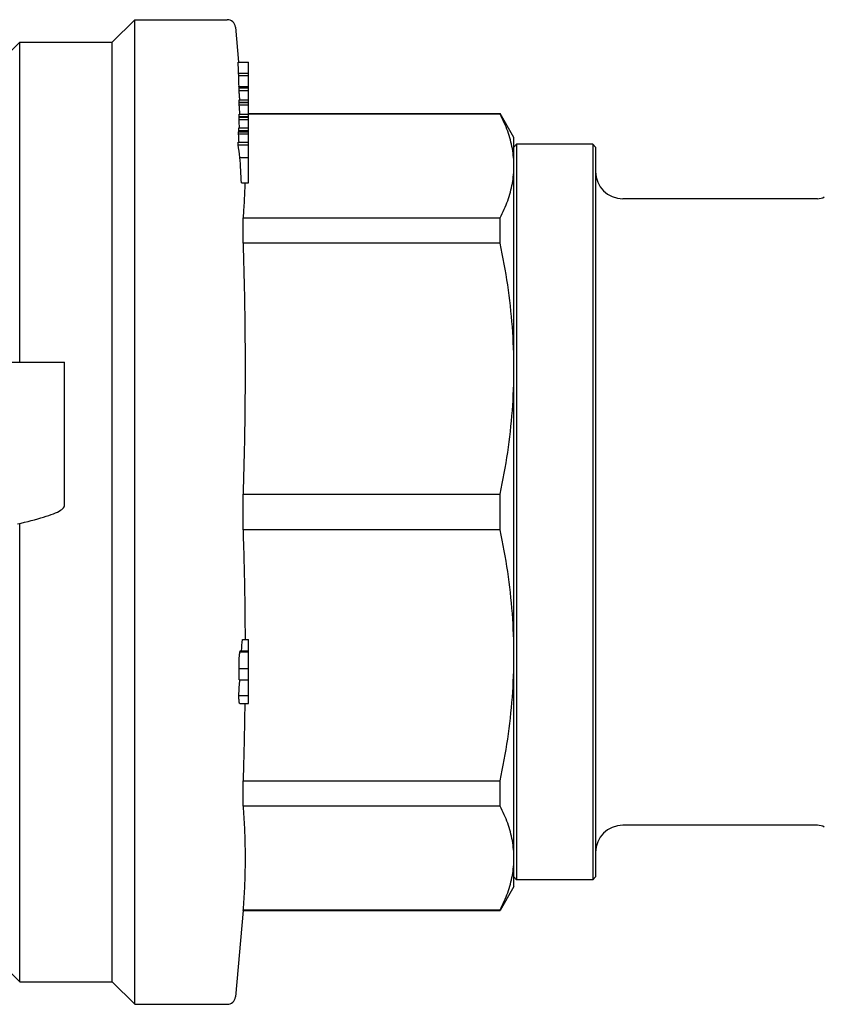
# Model space of a CAD drawing. Header units: millimetres. Extents: x 69 to 3753, y 6 to 390.
# Tile 10 of 11: x 358 to 417, y 317 to 390. Entities that reach past the tile are written whole.
import ezdxf

# ---------------------------------------------------------------- set-up
doc = ezdxf.new("R2010")
doc.units = ezdxf.units.MM
doc.layers.add('DETAIL', color=2, linetype='Continuous')

msp = doc.modelspace()

# ---------------------------------------------------------------- linework, layer by layer
at = {"layer": 'DETAIL'}
for p, q in [((364.303, 387.879), (365.953, 389.529)), ((365.953, 317.229), (365.953, 389.529)), ((365.953, 389.529), (372.753, 389.529)), ((373.351, 388.982), (373.576, 386.411)), ((356.303, 386.679), (357.503, 387.879)), ((357.503, 364.379), (357.503, 387.879)), ((357.503, 387.879), (364.303, 387.879)), ((364.303, 318.879), (364.303, 387.879)), ((373.541, 386.411), (374.303, 386.411)), ((374.303, 385.594), (374.303, 386.411)), ((373.58, 385.594), (374.303, 385.594)), ((373.594, 385.439), (373.58, 385.594)), ((373.585, 385.439), (374.303, 385.439)), ((374.303, 385.439), (374.303, 385.594)), ((374.303, 384.622), (374.303, 385.439)), ((373.61, 384.622), (374.303, 384.622)), ((373.62, 384.515), (373.61, 384.622)), ((373.612, 384.515), (374.303, 384.515)), ((373.616, 384.339), (374.303, 384.339)), ((374.303, 384.515), (374.303, 384.622)), ((374.303, 384.339), (374.303, 384.515)), ((374.303, 383.653), (374.303, 384.339)), ((373.623, 383.653), (374.303, 383.653)), ((373.624, 383.469), (374.303, 383.469)), ((373.624, 383.455), (374.303, 383.455)), ((373.624, 383.28), (374.303, 383.28)), ((374.303, 383.469), (374.303, 383.653)), ((374.303, 383.455), (374.303, 383.469)), ((374.303, 383.28), (374.303, 383.455)), ((374.303, 382.593), (374.303, 383.28)), ((373.618, 382.593), (374.303, 382.593)), ((374.303, 382.629), (392.793, 382.629)), ((392.793, 382.6), (374.303, 382.6)), ((374.303, 382.41), (374.303, 382.593)), ((392.793, 382.6), (392.793, 382.629)), ((393.803, 380.879), (392.793, 382.629)), ((373.611, 382.203), (374.303, 382.203)), ((373.614, 382.367), (374.303, 382.367)), ((373.615, 382.41), (374.303, 382.41)), ((374.303, 382.367), (374.303, 382.41)), ((374.303, 382.203), (374.303, 382.367)), ((374.303, 381.584), (374.303, 382.203)), ((373.578, 381.143), (374.303, 381.143)), ((373.584, 381.307), (374.303, 381.307)), ((373.588, 381.404), (374.303, 381.404)), ((373.594, 381.584), (374.303, 381.584)), ((374.303, 381.404), (374.303, 381.584)), ((374.303, 381.307), (374.303, 381.404)), ((374.303, 381.143), (374.303, 381.307)), ((374.303, 380.524), (374.303, 381.143)), ((373.54, 380.345), (374.303, 380.345)), ((373.55, 380.524), (374.303, 380.524)), ((374.303, 380.345), (374.303, 380.524)), ((374.303, 379.416), (374.303, 380.345)), ((393.803, 378.786), (393.803, 380.879)), ((393.803, 380.179), (394.003, 380.379)), ((394.003, 380.379), (394.003, 326.379)), ((399.603, 380.379), (394.003, 380.379)), ((399.603, 380.379), (399.603, 326.379)), ((399.803, 380.179), (399.603, 380.379)), ((399.803, 380.179), (399.803, 326.579)), ((373.682, 379.416), (374.303, 379.416)), ((374.303, 377.539), (374.303, 379.416)), ((393.803, 363.903), (393.803, 378.786)), ((373.789, 377.539), (374.303, 377.539)), ((416.099, 376.379), (401.803, 376.379)), ((373.907, 374.972), (392.793, 374.972)), ((373.907, 373.11), (373.907, 374.972)), ((392.793, 373.11), (392.793, 374.972)), ((392.793, 373.11), (373.907, 373.11)), ((356.703, 364.379), (360.803, 364.379)), ((360.803, 353.878), (360.803, 364.379)), ((393.803, 342.856), (393.803, 363.903)), ((373.907, 354.696), (392.793, 354.696)), ((373.907, 352.063), (373.907, 354.696)), ((392.793, 352.063), (392.793, 354.696)), ((357.503, 318.879), (357.503, 352.541)), ((392.793, 352.063), (373.907, 352.063)), ((373.87, 344.012), (374.303, 344.012)), ((374.303, 343.186), (374.303, 344.012)), ((373.683, 343.105), (374.303, 343.105)), ((373.715, 343.186), (374.303, 343.186)), ((374.303, 343.105), (374.303, 343.186)), ((374.303, 341.886), (374.303, 343.105)), ((393.803, 327.973), (393.803, 342.856)), ((373.611, 341.886), (374.303, 341.886)), ((374.303, 341.064), (374.303, 341.886)), ((373.612, 341.064), (374.303, 341.064)), ((374.303, 339.897), (374.303, 341.064)), ((373.607, 339.897), (374.303, 339.897)), ((374.303, 339.324), (374.303, 339.897)), ((373.66, 339.324), (374.303, 339.324)), ((373.907, 333.649), (392.793, 333.649)), ((373.907, 332.697), (373.907, 333.649)), ((392.793, 331.786), (392.793, 333.649)), ((373.907, 331.786), (373.907, 332.697)), ((392.793, 331.786), (373.907, 331.786)), ((416.099, 330.379), (401.803, 330.379)), ((393.803, 325.879), (393.803, 327.973)), ((393.803, 326.579), (394.003, 326.379)), ((399.603, 326.379), (394.003, 326.379)), ((399.803, 326.579), (399.603, 326.379)), ((393.803, 325.879), (392.793, 324.129)), ((373.907, 324.129), (373.351, 317.777)), ((373.907, 324.159), (392.793, 324.159)), ((373.907, 324.129), (373.907, 324.159)), ((373.907, 324.129), (392.793, 324.129)), ((392.793, 324.129), (392.793, 324.159)), ((356.303, 320.079), (357.503, 318.879)), ((357.503, 318.879), (364.303, 318.879)), ((364.303, 318.879), (365.953, 317.229)), ((365.953, 317.229), (372.753, 317.229))]:
    msp.add_line(p, q, dxfattribs=at)
at = {"layer": 'DETAIL', "flags": 128}
for points in [[(373.616, 384.339), (373.615, 384.347), (373.615, 384.354), (373.615, 384.361), (373.615, 384.369), (373.615, 384.376), (373.615, 384.383), (373.615, 384.391), (373.615, 384.398), (373.614, 384.405), (373.614, 384.413), (373.614, 384.42), (373.614, 384.427), (373.614, 384.435), (373.614, 384.442), (373.614, 384.449), (373.613, 384.456), (373.613, 384.464), (373.613, 384.471), (373.613, 384.478), (373.613, 384.486), (373.613, 384.493), (373.613, 384.5), (373.612, 384.508), (373.612, 384.515)], [(373.669, 383.653), (373.667, 383.681), (373.665, 383.71), (373.662, 383.738), (373.66, 383.767), (373.658, 383.796), (373.656, 383.824), (373.653, 383.853), (373.651, 383.882), (373.649, 383.91), (373.647, 383.939), (373.645, 383.967), (373.642, 383.996), (373.64, 384.025), (373.638, 384.053), (373.636, 384.082), (373.633, 384.11), (373.631, 384.139), (373.629, 384.168), (373.627, 384.196), (373.625, 384.225), (373.622, 384.254), (373.62, 384.282), (373.618, 384.311), (373.616, 384.339)], [(373.624, 383.469), (373.624, 383.477), (373.624, 383.485), (373.624, 383.492), (373.624, 383.5), (373.624, 383.507), (373.624, 383.515), (373.624, 383.523), (373.624, 383.53), (373.624, 383.538), (373.624, 383.546), (373.624, 383.553), (373.624, 383.561), (373.624, 383.569), (373.624, 383.576), (373.624, 383.584), (373.624, 383.591), (373.624, 383.599), (373.624, 383.607), (373.624, 383.614), (373.623, 383.622), (373.623, 383.63), (373.623, 383.637), (373.623, 383.645), (373.623, 383.653)], [(373.624, 383.28), (373.624, 383.287), (373.624, 383.294), (373.624, 383.302), (373.624, 383.309), (373.624, 383.316), (373.624, 383.324), (373.624, 383.331), (373.624, 383.338), (373.624, 383.346), (373.624, 383.353), (373.624, 383.36), (373.624, 383.367), (373.624, 383.375), (373.624, 383.382), (373.624, 383.389), (373.624, 383.397), (373.624, 383.404), (373.624, 383.411), (373.624, 383.419), (373.624, 383.426), (373.624, 383.433), (373.624, 383.441), (373.624, 383.448), (373.624, 383.455)], [(373.615, 382.41), (373.615, 382.417), (373.615, 382.425), (373.616, 382.432), (373.616, 382.44), (373.616, 382.448), (373.616, 382.455), (373.616, 382.463), (373.616, 382.471), (373.616, 382.478), (373.617, 382.486), (373.617, 382.494), (373.617, 382.501), (373.617, 382.509), (373.617, 382.516), (373.617, 382.524), (373.617, 382.532), (373.617, 382.539), (373.618, 382.547), (373.618, 382.555), (373.618, 382.562), (373.618, 382.57), (373.618, 382.578), (373.618, 382.585), (373.618, 382.593)], [(393.803, 378.786), (393.801, 378.945), (393.796, 379.104), (393.786, 379.263), (393.773, 379.422), (393.757, 379.581), (393.737, 379.74), (393.713, 379.9), (393.686, 380.059), (393.656, 380.218), (393.621, 380.378), (393.584, 380.537), (393.543, 380.696), (393.498, 380.856), (393.45, 381.015), (393.399, 381.174), (393.344, 381.333), (393.287, 381.492), (393.225, 381.65), (393.161, 381.809), (393.093, 381.968), (393.023, 382.126), (392.949, 382.284), (392.872, 382.442), (392.793, 382.6)], [(373.611, 382.203), (373.611, 382.209), (373.611, 382.216), (373.612, 382.223), (373.612, 382.23), (373.612, 382.237), (373.612, 382.244), (373.612, 382.25), (373.612, 382.257), (373.612, 382.264), (373.613, 382.271), (373.613, 382.278), (373.613, 382.285), (373.613, 382.291), (373.613, 382.298), (373.613, 382.305), (373.613, 382.312), (373.613, 382.319), (373.614, 382.326), (373.614, 382.332), (373.614, 382.339), (373.614, 382.346), (373.614, 382.353), (373.614, 382.36), (373.614, 382.367)], [(373.578, 381.143), (373.578, 381.15), (373.579, 381.156), (373.579, 381.163), (373.579, 381.17), (373.579, 381.177), (373.58, 381.184), (373.58, 381.191), (373.58, 381.197), (373.58, 381.204), (373.581, 381.211), (373.581, 381.218), (373.581, 381.225), (373.582, 381.232), (373.582, 381.239), (373.582, 381.245), (373.582, 381.252), (373.583, 381.259), (373.583, 381.266), (373.583, 381.273), (373.583, 381.28), (373.584, 381.286), (373.584, 381.293), (373.584, 381.3), (373.584, 381.307)], [(373.588, 381.404), (373.588, 381.412), (373.589, 381.419), (373.589, 381.427), (373.589, 381.434), (373.589, 381.442), (373.59, 381.449), (373.59, 381.457), (373.59, 381.464), (373.59, 381.472), (373.591, 381.479), (373.591, 381.487), (373.591, 381.494), (373.591, 381.501), (373.592, 381.509), (373.592, 381.516), (373.592, 381.524), (373.592, 381.531), (373.593, 381.539), (373.593, 381.546), (373.593, 381.554), (373.593, 381.561), (373.594, 381.569), (373.594, 381.576), (373.594, 381.584)], [(373.54, 380.345), (373.54, 380.352), (373.541, 380.36), (373.541, 380.367), (373.542, 380.375), (373.542, 380.382), (373.543, 380.389), (373.543, 380.397), (373.543, 380.404), (373.544, 380.412), (373.544, 380.419), (373.545, 380.427), (373.545, 380.434), (373.545, 380.442), (373.546, 380.449), (373.546, 380.457), (373.546, 380.464), (373.547, 380.472), (373.547, 380.479), (373.548, 380.487), (373.548, 380.494), (373.548, 380.501), (373.549, 380.509), (373.549, 380.516), (373.55, 380.524)], [(392.793, 374.972), (392.872, 375.131), (392.949, 375.289), (393.023, 375.448), (393.094, 375.606), (393.161, 375.764), (393.225, 375.923), (393.286, 376.082), (393.344, 376.24), (393.399, 376.399), (393.45, 376.558), (393.498, 376.717), (393.543, 376.875), (393.584, 377.034), (393.621, 377.193), (393.656, 377.352), (393.686, 377.511), (393.714, 377.671), (393.737, 377.83), (393.757, 377.989), (393.774, 378.148), (393.786, 378.308), (393.796, 378.467), (393.801, 378.627), (393.803, 378.786)], [(374.043, 377.539), (374.04, 377.432), (374.037, 377.326), (374.033, 377.219), (374.029, 377.112), (374.025, 377.005), (374.021, 376.898), (374.017, 376.791), (374.012, 376.684), (374.007, 376.577), (374.002, 376.47), (373.997, 376.363), (373.991, 376.256), (373.985, 376.149), (373.979, 376.042), (373.973, 375.935), (373.966, 375.828), (373.96, 375.721), (373.953, 375.614), (373.946, 375.507), (373.938, 375.4), (373.931, 375.293), (373.923, 375.186), (373.915, 375.079), (373.907, 374.972)], [(373.907, 373.11), (373.921, 372.638), (373.936, 372.166), (373.949, 371.694), (373.962, 371.222), (373.974, 370.749), (373.985, 370.277), (373.995, 369.805), (374.005, 369.333), (374.014, 368.861), (374.022, 368.389), (374.029, 367.916), (374.036, 367.444), (374.041, 366.972), (374.046, 366.5), (374.05, 366.028), (374.054, 365.556), (374.056, 365.084), (374.058, 364.611), (374.059, 364.139), (374.059, 363.667), (374.058, 363.195), (374.057, 362.723), (374.054, 362.251), (374.051, 361.778), (374.047, 361.306), (374.042, 360.834), (374.036, 360.362), (374.03, 359.89), (374.022, 359.418), (374.014, 358.946), (374.005, 358.473), (373.996, 358.001), (373.985, 357.529), (373.974, 357.057), (373.962, 356.585), (373.949, 356.113), (373.936, 355.641), (373.921, 355.168), (373.907, 354.696)], [(393.803, 363.903), (393.801, 364.287), (393.796, 364.67), (393.786, 365.054), (393.773, 365.438), (393.757, 365.823), (393.737, 366.207), (393.713, 366.592), (393.686, 366.976), (393.656, 367.361), (393.621, 367.746), (393.584, 368.13), (393.543, 368.515), (393.498, 368.899), (393.45, 369.283), (393.399, 369.668), (393.344, 370.051), (393.287, 370.435), (393.225, 370.818), (393.161, 371.201), (393.093, 371.584), (393.023, 371.966), (392.949, 372.348), (392.872, 372.729), (392.793, 373.11)], [(392.793, 354.696), (392.872, 355.078), (392.949, 355.461), (393.023, 355.843), (393.094, 356.226), (393.161, 356.608), (393.225, 356.991), (393.286, 357.374), (393.344, 357.757), (393.399, 358.14), (393.45, 358.523), (393.498, 358.907), (393.543, 359.29), (393.584, 359.674), (393.621, 360.058), (393.656, 360.442), (393.686, 360.826), (393.714, 361.21), (393.737, 361.594), (393.757, 361.979), (393.774, 362.363), (393.786, 362.748), (393.796, 363.133), (393.801, 363.518), (393.803, 363.903)], [(357.352, 352.504), (357.61, 352.567), (357.864, 352.629), (358.114, 352.691), (358.358, 352.754), (358.596, 352.816), (358.825, 352.879), (359.045, 352.941), (359.256, 353.004), (359.457, 353.066), (359.646, 353.128), (359.823, 353.191), (359.987, 353.253), (360.138, 353.316), (360.274, 353.378), (360.396, 353.441), (360.503, 353.503), (360.594, 353.565), (360.668, 353.628), (360.727, 353.69), (360.769, 353.753), (360.794, 353.815), (360.803, 353.878)], [(373.907, 352.063), (373.917, 351.727), (373.927, 351.392), (373.937, 351.056), (373.947, 350.721), (373.956, 350.385), (373.965, 350.05), (373.973, 349.715), (373.981, 349.379), (373.989, 349.044), (373.996, 348.708), (374.003, 348.373), (374.01, 348.037), (374.016, 347.702), (374.021, 347.367), (374.027, 347.031), (374.032, 346.696), (374.036, 346.36), (374.04, 346.025), (374.044, 345.689), (374.047, 345.354), (374.05, 345.019), (374.053, 344.683), (374.055, 344.348), (374.056, 344.012)], [(393.803, 342.856), (393.801, 343.239), (393.796, 343.623), (393.786, 344.007), (393.773, 344.391), (393.757, 344.775), (393.737, 345.159), (393.713, 345.544), (393.686, 345.929), (393.656, 346.313), (393.621, 346.698), (393.584, 347.083), (393.543, 347.467), (393.498, 347.852), (393.45, 348.236), (393.399, 348.62), (393.344, 349.004), (393.287, 349.387), (393.225, 349.771), (393.161, 350.154), (393.093, 350.536), (393.023, 350.919), (392.949, 351.3), (392.872, 351.682), (392.793, 352.063)], [(373.611, 341.886), (373.611, 341.943), (373.611, 342.001), (373.611, 342.06), (373.612, 342.12), (373.613, 342.18), (373.614, 342.241), (373.615, 342.302), (373.617, 342.363), (373.619, 342.425), (373.621, 342.487), (373.623, 342.548), (373.626, 342.608), (373.63, 342.667), (373.633, 342.723), (373.637, 342.777), (373.642, 342.827), (373.646, 342.873), (373.651, 342.916), (373.656, 342.955), (373.662, 342.991), (373.667, 343.023), (373.672, 343.053), (373.677, 343.08), (373.683, 343.105)], [(373.683, 343.105), (373.684, 343.111), (373.685, 343.116), (373.687, 343.122), (373.688, 343.128), (373.69, 343.133), (373.691, 343.138), (373.692, 343.143), (373.694, 343.147), (373.695, 343.152), (373.697, 343.156), (373.698, 343.16), (373.699, 343.164), (373.701, 343.167), (373.702, 343.17), (373.703, 343.173), (373.705, 343.176), (373.706, 343.178), (373.707, 343.18), (373.709, 343.182), (373.71, 343.183), (373.711, 343.185), (373.713, 343.185), (373.714, 343.186), (373.715, 343.186)], [(392.793, 333.649), (392.872, 334.031), (392.949, 334.413), (393.023, 334.796), (393.094, 335.178), (393.161, 335.561), (393.225, 335.944), (393.286, 336.326), (393.344, 336.709), (393.399, 337.093), (393.45, 337.476), (393.498, 337.859), (393.543, 338.243), (393.584, 338.626), (393.621, 339.01), (393.656, 339.394), (393.686, 339.778), (393.714, 340.162), (393.737, 340.547), (393.757, 340.931), (393.774, 341.316), (393.786, 341.701), (393.796, 342.085), (393.801, 342.47), (393.803, 342.856)], [(373.607, 339.897), (373.607, 339.952), (373.608, 340.008), (373.609, 340.066), (373.61, 340.124), (373.612, 340.183), (373.614, 340.241), (373.616, 340.3), (373.619, 340.358), (373.622, 340.416), (373.625, 340.472), (373.628, 340.528), (373.632, 340.582), (373.636, 340.635), (373.64, 340.686), (373.645, 340.735), (373.649, 340.781), (373.654, 340.825), (373.659, 340.866), (373.663, 340.905), (373.668, 340.941), (373.673, 340.975), (373.678, 341.007), (373.683, 341.037), (373.689, 341.064)], [(373.66, 339.324), (373.657, 339.325), (373.653, 339.327), (373.649, 339.332), (373.646, 339.338), (373.642, 339.347), (373.639, 339.358), (373.636, 339.37), (373.632, 339.385), (373.629, 339.401), (373.627, 339.419), (373.624, 339.44), (373.621, 339.463), (373.619, 339.488), (373.617, 339.515), (373.615, 339.544), (373.613, 339.575), (373.611, 339.609), (373.61, 339.645), (373.609, 339.683), (373.608, 339.723), (373.607, 339.764), (373.607, 339.807), (373.607, 339.852), (373.607, 339.897)], [(374.037, 339.324), (374.033, 339.088), (374.03, 338.851), (374.026, 338.615), (374.023, 338.378), (374.019, 338.142), (374.014, 337.905), (374.01, 337.669), (374.005, 337.432), (374.001, 337.196), (373.996, 336.959), (373.991, 336.723), (373.985, 336.486), (373.98, 336.25), (373.974, 336.013), (373.968, 335.777), (373.962, 335.54), (373.956, 335.304), (373.949, 335.068), (373.943, 334.831), (373.936, 334.595), (373.929, 334.358), (373.921, 334.122), (373.914, 333.885), (373.907, 333.649)], [(373.907, 331.786), (373.921, 331.591), (373.936, 331.395), (373.949, 331.2), (373.962, 331.004), (373.974, 330.809), (373.985, 330.613), (373.995, 330.417), (374.005, 330.222), (374.014, 330.026), (374.022, 329.831), (374.029, 329.635), (374.036, 329.44), (374.041, 329.244), (374.046, 329.048), (374.05, 328.853), (374.054, 328.657), (374.056, 328.462), (374.058, 328.266), (374.059, 328.071), (374.059, 327.875), (374.058, 327.679), (374.057, 327.484), (374.054, 327.288), (374.051, 327.093), (374.047, 326.897), (374.042, 326.701), (374.036, 326.506), (374.03, 326.31), (374.022, 326.115), (374.014, 325.919), (374.005, 325.724), (373.996, 325.528), (373.985, 325.332), (373.974, 325.137), (373.962, 324.941), (373.949, 324.746), (373.936, 324.55), (373.921, 324.355), (373.907, 324.159)], [(393.803, 327.973), (393.801, 328.132), (393.796, 328.29), (393.786, 328.449), (393.773, 328.609), (393.757, 328.768), (393.737, 328.927), (393.713, 329.086), (393.686, 329.246), (393.656, 329.405), (393.621, 329.564), (393.584, 329.724), (393.543, 329.883), (393.498, 330.042), (393.45, 330.201), (393.399, 330.36), (393.344, 330.519), (393.287, 330.678), (393.225, 330.837), (393.161, 330.996), (393.093, 331.154), (393.023, 331.313), (392.949, 331.471), (392.872, 331.629), (392.793, 331.786)], [(392.793, 324.159), (392.872, 324.317), (392.949, 324.476), (393.023, 324.634), (393.094, 324.793), (393.161, 324.951), (393.225, 325.11), (393.286, 325.268), (393.344, 325.427), (393.399, 325.586), (393.45, 325.744), (393.498, 325.903), (393.543, 326.062), (393.584, 326.221), (393.621, 326.38), (393.656, 326.539), (393.686, 326.698), (393.714, 326.857), (393.737, 327.016), (393.757, 327.176), (393.774, 327.335), (393.786, 327.494), (393.796, 327.654), (393.801, 327.813), (393.803, 327.973)]]:
    msp.add_lwpolyline(points, dxfattribs=at)
at = {"layer": 'DETAIL'}
for centre, radius, start, end in [((372.753, 388.929), 0.6, 5, 90), ((401.803, 378.379), 2, 180, 270), ((416.099, 377.379), 1, 270, 300), ((401.803, 328.379), 2, 90, 180), ((416.099, 329.379), 1, 60, 90), ((372.753, 317.829), 0.6, 270, 355)]:
    msp.add_arc(centre, radius, start, end, dxfattribs=at)
for centre, major_axis, ratio, start_param, end_param in [((-22.861, 383.266), (396.487, 0), 0.382915, 0.015331, 0.020716), ((-7.599, 383.354), (381.224, 0), 0.382915, 0.008685, 0.014285), ((-719.399, 339.507), (1095.886, 0), 0.555304, 0.072281, 0.072304), ((-779.076, 301.064), (1155.737, 0), 0.981986, 0.071899, 0.072506), ((-415.212, 333.096), (790.455, 0), 0.967263, 0.06346, 0.064271), ((-1065.962, 321.385), (1443.765, 0), 0.555304, 0.076136, 0.076189), ((-303.209, 342.398), (677.971, 0), 0.967263, 0.058171, 0.059116), ((-1404.68, 307.483), (1783.721, 0), 0.5304, 0.07811, 0.078214), ((-2235.725, 267.844), (2617.872, 0), 0.5304, 0.08044, 0.081111), ((-226.63, 346.088), (601.294, 0), 0.969959, 0.053953, 0.057175), ((-1029.953, 423.821), (1407.798, 0), 0.75491, 6.207239, 6.208019), ((0.641, 340.914), (372.972, 0), 0.92407, 0.000436, 0.00282)]:
    msp.add_ellipse(centre, major_axis=major_axis, ratio=ratio, start_param=start_param, end_param=end_param, dxfattribs=at)

doc.saveas('drawing.dxf')
